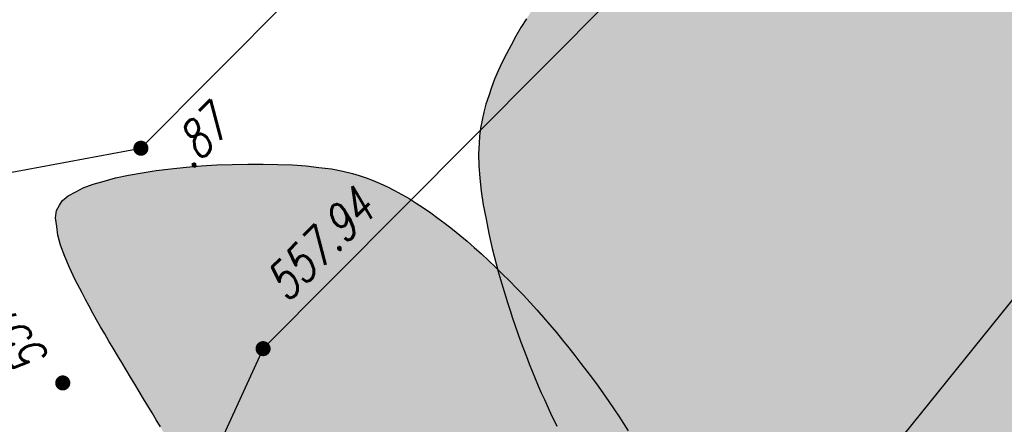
# Model space of a CAD drawing. Header units: metres. Extents: x 2 to 485, y 6 to 594.
# Tile 32 of 176: x 123.7 to 135.95, y 231.3 to 236.33. Entities that reach past the tile are written whole.
import ezdxf
from ezdxf.enums import TextEntityAlignment as Align

# ---------------------------------------------------------------- set-up
doc = ezdxf.new("R2010")
doc.units = ezdxf.units.M
doc.header["$LTSCALE"] = 0.0125
for name, color, linetype in [('260241_A_bea$0$B07_FLSTGR', 9, 'Continuous'), ('260241_A_bea$0$B23_EINFASS', 5, 'Continuous'), ('260241_A_bea$0$B30_BEWSYM', 3, 'Continuous'), ('260241_A_bea$0$B31_BEWLIN', 3, 'Continuous'), ('260241_A_bea$0$B53_HAUPTHOEHEN', 4, 'Continuous'), ('260241_A_bea$0$B54_HOEHEN', 253, 'Continuous')]:
    doc.layers.add(name, color=color, linetype=linetype)
doc.layers.add('260241_A_bea$0$f_fill_baum', color=86, linetype='Continuous', lineweight=18)
doc.styles.add('260241_A_bea$0$ROMANS', font='ROMANS')

# ---------------------------------------------------------------- blocks, each defined once
blk = doc.blocks.new('260241_A_bea$0$HOEHENPKT_ZENTR')
at = {"const_width": 0.75}
blk.add_lwpolyline([(-0.375, 0, 1), (0.375, 0, 1)], format="xyb", close=True, dxfattribs=at)
blk = doc.blocks.new('260241_A_bea$0$Laubbaum_Stamm')
at = {"lineweight": -2}
blk.add_hatch(color=256, dxfattribs=at).paths.add_polyline_path([(0, 0.5, -1), (0, -0.5, -1)], flags=0)

msp = doc.modelspace()

# ---------------------------------------------------------------- hatches: boundary and pattern name
at = {"layer": '260241_A_bea$0$f_fill_baum'}
h = msp.add_hatch(color=256, dxfattribs=at)
h.dxf.hatch_style = 1
h.paths.add_polyline_path([(129.4181212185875, 234.790006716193), (129.4102012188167, 234.6615987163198), (129.4152012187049, 234.5165987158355), (129.430201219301, 234.3585987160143), (129.4452012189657, 234.2005987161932), (129.4712012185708, 234.0295987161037), (129.5052012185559, 233.8505987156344), (129.539201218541, 233.6715987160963), (129.58220121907, 233.4845987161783), (129.6322012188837, 233.2935987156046), (129.6582012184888, 233.1985987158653), (129.6852012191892, 233.1025987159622), (129.7142012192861, 233.006598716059), (129.7432012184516, 232.9105987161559), (129.7732012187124, 232.8135987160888), (129.804201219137, 232.7165987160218), (129.8352012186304, 232.6195987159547), (129.8682012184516, 232.5235987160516), (129.9022012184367, 232.4275987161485), (129.9362012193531, 232.3325987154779), (129.9712012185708, 232.2385987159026), (130.0072012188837, 232.1455987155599), (130.0432012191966, 232.0525987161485), (130.0802012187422, 231.9605987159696), (130.1182012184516, 231.8705987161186), (130.1552012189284, 231.7805987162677), (130.1932012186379, 231.6925987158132), (130.2312012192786, 231.6075987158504), (130.3082012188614, 231.4375987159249), (130.387201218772, 231.2785987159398), (130.4672012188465, 231.1335987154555), (130.547201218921, 230.9895987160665), (130.6272012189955, 230.8605987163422), (130.7064212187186, 230.7520067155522), (130.7582012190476, 230.6785987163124), (130.8172012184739, 230.6035987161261), (130.8822012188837, 230.5275987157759), (130.9472012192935, 230.4525987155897), (131.019201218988, 230.3755987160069), (131.0962012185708, 230.2975987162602), (131.1732012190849, 230.2195987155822), (131.2562012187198, 230.1405987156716), (131.3432012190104, 230.0605987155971), (131.430201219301, 229.9805987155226), (131.5212012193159, 229.8995987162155), (131.6162012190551, 229.819598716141), (131.7122012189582, 229.7395987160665), (131.8122012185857, 229.659598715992), (131.9152012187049, 229.5805987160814), (132.0182012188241, 229.5015987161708), (132.1242012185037, 229.4225987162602), (132.2332012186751, 229.3445987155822), (132.3422012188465, 229.2665987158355), (132.4532012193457, 229.1895987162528), (132.5662012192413, 229.1145987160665), (132.680201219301, 229.0395987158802), (132.7952012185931, 228.9665987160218), (132.9112012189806, 228.8955987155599), (133.0272012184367, 228.8245987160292), (133.144201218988, 228.7555987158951), (133.262201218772, 228.6885987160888), (133.3792012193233, 228.6215987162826), (133.4962012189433, 228.5565987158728), (133.6132012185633, 228.4945987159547), (133.7302012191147, 228.4325987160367), (133.8462012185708, 228.3735987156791), (133.9612012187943, 228.3185987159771), (134.0772012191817, 228.2635987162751), (134.1912012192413, 228.2125987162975), (134.304201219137, 228.1655987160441), (134.4162012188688, 228.1175987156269), (134.5262012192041, 228.0735987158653), (134.6332012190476, 228.034598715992), (134.7412012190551, 227.9955987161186), (134.8462012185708, 227.9615987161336), (134.9482012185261, 227.9325987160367), (135.0502012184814, 227.9035987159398), (135.1482012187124, 227.8795987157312), (135.242201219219, 227.8605987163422), (135.3362012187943, 227.8405987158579), (135.4252012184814, 227.8265987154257), (135.5092212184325, 227.8190067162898), (135.6272012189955, 227.8075987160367), (135.7532012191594, 227.8065987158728), (135.8862012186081, 227.8145987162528), (136.019201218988, 227.8235987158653), (136.1602012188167, 227.8415987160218), (136.3062012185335, 227.8675987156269), (136.4522012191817, 227.8935987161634), (136.6032012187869, 227.9285987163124), (136.7592012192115, 227.9705987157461), (136.914201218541, 228.0115987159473), (137.07420121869, 228.0605987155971), (137.2372012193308, 228.116598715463), (137.4012012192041, 228.1735987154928), (137.5682012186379, 228.2365987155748), (137.7362012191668, 228.3065987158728), (137.9042012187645, 228.3755987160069), (138.07420121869, 228.4505987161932), (138.2442012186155, 228.5305987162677), (138.3292012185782, 228.5715987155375), (138.4152012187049, 228.6135987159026), (138.5012012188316, 228.6565987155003), (138.5862012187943, 228.6985987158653), (138.6712012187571, 228.7425987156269), (138.7562012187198, 228.7875987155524), (138.8412012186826, 228.8325987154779), (138.9262012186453, 228.8795987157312), (139.0112012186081, 228.9265987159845), (139.0962012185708, 228.9745987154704), (139.1812012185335, 229.0235987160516), (139.2652012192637, 229.0735987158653), (139.3492012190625, 229.1225987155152), (139.4322012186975, 229.1725987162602), (139.5152012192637, 229.2235987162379), (139.5982012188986, 229.2755987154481), (139.680201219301, 229.3285987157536), (139.7612012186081, 229.381598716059), (139.8422012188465, 229.4345987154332), (139.9232012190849, 229.4885987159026), (140.0022012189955, 229.5425987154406), (140.0812012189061, 229.59659871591), (140.1592012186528, 229.651598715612), (140.2362012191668, 229.7065987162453), (140.3142012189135, 229.7625987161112), (140.3902012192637, 229.8185987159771), (140.4652012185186, 229.8755987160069), (140.5402012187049, 229.9315987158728), (140.6132012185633, 229.9885987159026), (140.6852012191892, 230.0455987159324), (140.7572012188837, 230.1025987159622), (140.8272012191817, 230.1605987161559), (140.8962012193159, 230.2185987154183), (140.9662012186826, 230.2775987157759), (141.0342012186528, 230.3365987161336), (141.1002012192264, 230.3955987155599), (141.2312012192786, 230.5125987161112), (141.3552012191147, 230.6295987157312), (141.4712012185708, 230.7475987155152), (141.5872012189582, 230.8655987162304), (141.6952012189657, 230.9835987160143), (141.7932012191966, 231.1005987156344), (141.8912012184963, 231.2175987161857), (141.9792012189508, 231.3345987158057), (142.0562012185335, 231.4495987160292), (142.1322012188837, 231.5635987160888), (142.1982012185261, 231.6765987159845), (142.25292121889, 231.7882067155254), (142.3252012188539, 231.936598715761), (142.3862012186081, 232.1035987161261), (142.4372012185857, 232.2855987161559), (142.4882012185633, 232.4685987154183), (142.5282012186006, 232.6665987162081), (142.5582012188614, 232.8765987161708), (142.5882012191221, 233.0865987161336), (142.6082012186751, 233.3085987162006), (142.6192012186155, 233.5415987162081), (142.6242012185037, 233.6575987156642), (142.6272012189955, 233.7755987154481), (142.6272012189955, 233.8965987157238), (142.6282012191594, 234.0175987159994), (142.6272012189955, 234.1405987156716), (142.6232012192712, 234.2655987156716), (142.6202012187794, 234.3905987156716), (142.6142012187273, 234.5175987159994), (142.6062012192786, 234.6465987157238), (142.5982012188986, 234.7745987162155), (142.5882012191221, 234.9045987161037), (142.5762012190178, 235.0355987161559), (142.5642012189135, 235.1665987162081), (142.5502012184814, 235.2985987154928), (142.5342012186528, 235.4315987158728), (142.5182012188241, 235.5655987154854), (142.5002012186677, 235.7005987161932), (142.4812012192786, 235.8355987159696), (142.4612012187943, 235.9705987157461), (142.4392012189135, 236.1055987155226), (142.4152012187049, 236.2405987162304), (142.3922012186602, 236.3765987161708), (142.367201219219, 236.5125987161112), (142.3402012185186, 236.6485987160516), (142.3132012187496, 236.784598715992), (142.2852012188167, 236.9195987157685), (142.2552012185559, 237.054598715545), (142.2242012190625, 237.1895987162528), (142.1922012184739, 237.3235987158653), (142.1582012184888, 237.4575987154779), (142.1252012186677, 237.5915987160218), (142.0902012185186, 237.7255987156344), (142.054201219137, 237.8575987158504), (142.0172012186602, 237.9895987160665), (141.9792012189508, 238.1205987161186), (141.9392012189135, 238.249598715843), (141.9002012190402, 238.3795987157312), (141.859201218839, 238.507598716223), (141.8172012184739, 238.6345987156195), (141.7762012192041, 238.7615987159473), (141.7332012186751, 238.8865987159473), (141.6892012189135, 239.0095987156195), (141.6452012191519, 239.132598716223), (141.5992012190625, 239.2535987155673), (141.5522012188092, 239.3715987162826), (141.5062012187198, 239.4905987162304), (141.4592012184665, 239.6065987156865), (141.4102012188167, 239.7205987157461), (141.3612012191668, 239.8335987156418), (141.3112012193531, 239.944598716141), (141.2602012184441, 240.0525987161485), (141.2092012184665, 240.159598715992), (141.1572012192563, 240.2645987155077), (141.1042012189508, 240.3655987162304), (141.0512012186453, 240.4665987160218), (140.9982012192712, 240.5645987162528), (140.9442012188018, 240.659598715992), (140.8902012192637, 240.7545987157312), (140.8352012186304, 240.8455987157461), (140.7802012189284, 240.9325987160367), (140.7242012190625, 241.0195987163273), (140.6682012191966, 241.1025987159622), (140.6112012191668, 241.1815987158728), (140.554201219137, 241.2605987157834), (140.4962012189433, 241.3345987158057), (140.4372012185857, 241.4035987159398), (140.3792012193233, 241.4735987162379), (140.3202012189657, 241.5395987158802), (140.2612012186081, 241.5995987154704), (140.2012012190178, 241.659598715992), (140.1412012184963, 241.714598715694), (140.0812012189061, 241.7645987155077), (139.9622012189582, 241.8655987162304), (139.8412012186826, 241.944598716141), (139.720121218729, 242.0007067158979), (139.5732012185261, 242.0665987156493), (139.4052012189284, 242.1085987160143), (139.2192012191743, 242.1275987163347), (139.0342012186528, 242.1465987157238), (138.8312012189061, 242.1435987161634), (138.6132012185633, 242.1205987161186), (138.5042012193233, 242.1085987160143), (138.3912012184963, 242.0915987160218), (138.2742012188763, 242.069598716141), (138.1582012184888, 242.0475987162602), (138.039201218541, 242.0215987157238), (137.9172012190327, 241.9905987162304), (137.7942012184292, 241.9595987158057), (137.6692012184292, 241.9235987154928), (137.5412012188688, 241.8835987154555), (137.4122012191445, 241.8425987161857), (137.2812012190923, 241.7975987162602), (137.1482012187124, 241.7485987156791), (137.0152012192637, 241.6995987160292), (136.8802012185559, 241.6465987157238), (136.7432012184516, 241.589598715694), (136.6072012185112, 241.5335987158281), (136.4692012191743, 241.4735987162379), (136.3302012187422, 241.409598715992), (136.1912012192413, 241.3455987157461), (136.0502012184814, 241.2785987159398), (135.9082012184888, 241.2075987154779), (135.7662012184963, 241.1365987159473), (135.6232012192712, 241.0625987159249), (135.4792012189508, 240.9855987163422), (135.3362012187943, 240.9085987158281), (135.1922012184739, 240.8285987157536), (135.0482012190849, 240.7455987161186), (134.9042012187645, 240.6625987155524), (134.7592012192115, 240.5765987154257), (134.6152012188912, 240.4875987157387), (134.4712012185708, 240.3995987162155), (134.3282012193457, 240.3085987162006), (134.1852012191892, 240.2155987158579), (134.0432012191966, 240.1235987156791), (133.9012012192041, 240.0285987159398), (133.7602012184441, 239.9315987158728), (133.6192012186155, 239.8345987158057), (133.4792012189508, 239.7355987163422), (133.3402012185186, 239.6345987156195), (133.2012012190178, 239.5335987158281), (133.0642012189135, 239.4315987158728), (132.929201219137, 239.3275987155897), (132.7932012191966, 239.2235987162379), (132.6592012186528, 239.1175987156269), (132.5282012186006, 239.0105987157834), (132.3962012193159, 238.9035987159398), (132.2672012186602, 238.7945987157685), (132.1402012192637, 238.6845987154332), (132.0142012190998, 238.5755987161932), (131.8902012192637, 238.4655987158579), (131.769201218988, 238.3555987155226), (131.6482012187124, 238.2445987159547), (131.5302012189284, 238.132598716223), (131.4152012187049, 238.0205987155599), (131.3012012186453, 237.9085987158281), (131.1902012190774, 237.7955987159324), (131.0832012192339, 237.6825987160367), (130.977201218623, 237.5705987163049), (130.8742012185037, 237.4585987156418), (130.7762012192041, 237.34659871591), (130.6772012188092, 237.2345987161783), (130.5832012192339, 237.1225987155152), (130.4932012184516, 237.0105987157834), (130.4032012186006, 236.8975987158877), (130.3172012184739, 236.7855987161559), (130.2362012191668, 236.6735987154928), (130.1552012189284, 236.5625987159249), (130.0792012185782, 236.4515987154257), (130.0092012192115, 236.3415987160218), (129.9392012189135, 236.2325987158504), (129.8752012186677, 236.1235987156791), (129.8172012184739, 236.0155987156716), (129.7582012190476, 235.9075987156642), (129.7052012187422, 235.8005987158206), (129.6582012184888, 235.694598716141), (129.6122012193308, 235.589598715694), (129.5722012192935, 235.4855987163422), (129.5382012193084, 235.3835987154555), (129.5042012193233, 235.2815987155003), (129.477201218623, 235.1805987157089), (129.45720121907, 235.0815987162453), (129.4372012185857, 234.9825987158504), (129.4232012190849, 234.8845987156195)])
h = msp.add_hatch(color=256, dxfattribs=at)
h.dxf.hatch_style = 1
h.paths.add_polyline_path([(124.2007212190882, 234.024006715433), (124.2360482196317, 234.0844247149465), (124.3050482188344, 234.1394247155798), (124.400048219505, 234.1894247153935), (124.4950482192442, 234.2394247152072), (124.6160482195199, 234.2844247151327), (124.7560482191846, 234.3234247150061), (124.8960482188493, 234.3634247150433), (125.0560482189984, 234.3974247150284), (125.2280482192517, 234.4264247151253), (125.400048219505, 234.4554247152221), (125.5840482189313, 234.4784247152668), (125.7730482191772, 234.4964247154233), (125.962048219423, 234.5134247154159), (126.1560482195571, 234.5254247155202), (126.3480482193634, 234.5304247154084), (126.5410482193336, 234.5364247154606), (126.732048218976, 234.5364247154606), (126.9140482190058, 234.5304247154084), (127.0960482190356, 234.5244247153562), (127.2690482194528, 234.5124247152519), (127.427048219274, 234.4934247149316), (127.5840482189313, 234.4744247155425), (127.7250482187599, 234.44942471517), (127.844021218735, 234.4177067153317), (127.9280482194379, 234.394424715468), (128.0150482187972, 234.3654247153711), (128.1020482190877, 234.3294247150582), (128.1900482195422, 234.2944247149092), (128.2790482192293, 234.253424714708), (128.3680482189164, 234.206424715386), (128.4570482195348, 234.1594247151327), (128.5470482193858, 234.1074247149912), (128.6370482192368, 234.0504247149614), (128.7270482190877, 233.9924247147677), (128.8170482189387, 233.9304247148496), (128.9070482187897, 233.8634247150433), (128.9980482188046, 233.797424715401), (129.0890482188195, 233.726424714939), (129.1790482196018, 233.6524247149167), (129.2690482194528, 233.5774247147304), (129.3580482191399, 233.4994247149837), (129.447048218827, 233.4184247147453), (129.5360482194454, 233.3374247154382), (129.6240482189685, 233.253424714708), (129.7110482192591, 233.1674247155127), (129.7980482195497, 233.08242471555), (129.8850482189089, 232.9944247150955), (129.9700482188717, 232.9044247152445), (130.0550482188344, 232.8144247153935), (130.1380482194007, 232.7224247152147), (130.2200482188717, 232.629424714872), (130.3010482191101, 232.5354247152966), (130.3810482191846, 232.4404247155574), (130.4580482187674, 232.3454247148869), (130.5360482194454, 232.2504247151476), (130.6120482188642, 232.1544247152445), (130.6850482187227, 232.0584247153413), (130.759048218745, 231.9634247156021), (130.830048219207, 231.8684247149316), (130.8990482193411, 231.7744247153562), (130.9670482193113, 231.679424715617), (131.0320482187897, 231.5854247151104), (131.0940482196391, 231.4934247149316), (131.1560482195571, 231.4014247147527), (131.2160482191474, 231.3104247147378), (131.2720482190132, 231.2214247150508), (131.3280482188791, 231.1324247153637), (131.3800482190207, 231.0454247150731), (131.4290482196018, 230.9604247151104), (131.4770482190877, 230.8754247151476), (131.5220482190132, 230.7924247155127), (131.5628212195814, 230.713606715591), (131.6280482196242, 230.5854247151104), (131.6990482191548, 230.4374247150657), (131.7710482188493, 230.2744247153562), (131.8060482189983, 230.1924247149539), (131.8420482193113, 230.1064247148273), (131.8770482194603, 230.0174247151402), (131.9130482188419, 229.9284247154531), (131.9490482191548, 229.8374247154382), (131.9850482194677, 229.7434247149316), (132.0210482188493, 229.6494247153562), (132.0560482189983, 229.5534247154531), (132.0900482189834, 229.4554247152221), (132.1250482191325, 229.3574247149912), (132.1590482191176, 229.2584247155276), (132.1920482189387, 229.1584247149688), (132.2240482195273, 229.0584247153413), (132.2550482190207, 228.95742471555), (132.2850482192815, 228.8554247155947), (132.3140482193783, 228.753424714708), (132.3420482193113, 228.6514247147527), (132.3680482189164, 228.5494247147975), (132.3940482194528, 228.4474247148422), (132.4180482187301, 228.3464247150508), (132.4400482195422, 228.2464247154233), (132.462048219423, 228.1464247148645), (132.482048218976, 228.047424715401), (132.4990482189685, 227.9504247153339), (132.5320482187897, 227.7554247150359), (132.5550482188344, 227.5684247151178), (132.5640482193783, 227.3934247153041), (132.5740482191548, 227.2194247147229), (132.5700482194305, 227.0584247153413), (132.5500482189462, 226.9154247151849), (132.5290482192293, 226.7724247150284), (132.4920482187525, 226.6474247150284), (132.4357212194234, 226.5466067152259), (132.372048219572, 226.4344247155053), (132.2680482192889, 226.3214247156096), (132.1320482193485, 226.2114247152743), (132.0640482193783, 226.1564247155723), (131.9880482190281, 226.101424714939), (131.9050482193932, 226.047424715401), (131.822048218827, 225.9944247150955), (131.7330482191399, 225.94142471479), (131.6380482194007, 225.8904247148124), (131.5430482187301, 225.8394247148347), (131.4430482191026, 225.789424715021), (131.3380482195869, 225.7404247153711), (131.2340482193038, 225.6924247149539), (131.1260482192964, 225.6464247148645), (131.0150482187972, 225.601424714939), (130.9030482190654, 225.5564247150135), (130.7880482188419, 225.5134247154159), (130.6710482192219, 225.4724247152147), (130.5540482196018, 225.4314247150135), (130.4350482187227, 225.3924247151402), (130.3150482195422, 225.3564247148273), (130.1950482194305, 225.3204247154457), (130.0740482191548, 225.2864247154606), (129.954048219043, 225.2554247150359), (129.8340482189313, 225.2254247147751), (129.7150482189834, 225.1974247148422), (129.5970482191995, 225.172424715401), (129.4790482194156, 225.1474247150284), (129.3620482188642, 225.1254247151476), (129.2480482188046, 225.1074247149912), (129.134048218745, 225.0884247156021), (129.0230482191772, 225.0734247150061), (128.9160482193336, 225.0624247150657), (128.7020482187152, 225.0404247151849), (128.5040482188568, 225.0334247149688), (128.3320482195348, 225.0444247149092), (128.1600482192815, 225.0554247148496), (128.0140482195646, 225.0844247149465), (127.9027212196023, 225.1337067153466), (127.7690482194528, 225.19142471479), (127.6490482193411, 225.2944247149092), (127.5400482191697, 225.4324247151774), (127.4850482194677, 225.5004247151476), (127.4320482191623, 225.5774247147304), (127.3820482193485, 225.6624247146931), (127.3320482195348, 225.7474247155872), (127.2850482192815, 225.8404247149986), (127.240048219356, 225.9404247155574), (127.1940482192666, 226.039424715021), (127.150048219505, 226.1454247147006), (127.1080482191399, 226.2574247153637), (127.0670482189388, 226.3694247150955), (127.0270482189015, 226.4864247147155), (126.9890482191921, 226.6084247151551), (126.9500482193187, 226.7304247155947), (126.9130482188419, 226.8564247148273), (126.8770482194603, 226.9854247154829), (126.8400482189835, 227.1134247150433), (126.8050482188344, 227.2454247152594), (126.7700482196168, 227.379424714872), (126.7350482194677, 227.5134247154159), (126.7010482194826, 227.6494247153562), (126.6680482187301, 227.7864247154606), (126.6350482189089, 227.9234247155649), (126.6020482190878, 228.0614247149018), (126.5690482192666, 228.19942471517), (126.5360482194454, 228.3374247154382), (126.5030482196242, 228.4744247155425), (126.4700482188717, 228.6104247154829), (126.4370482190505, 228.7464247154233), (126.4030482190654, 228.8804247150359), (126.3690482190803, 229.0124247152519), (126.3350482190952, 229.1454247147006), (126.3010482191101, 229.2754247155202), (126.2660482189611, 229.4024247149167), (126.2300482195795, 229.5284247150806), (126.1940482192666, 229.6504247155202), (126.1570482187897, 229.7684247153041), (126.1200482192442, 229.886424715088), (126.0820482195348, 229.9994247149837), (126.0420482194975, 230.1064247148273), (126.0030482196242, 230.2144247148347), (125.962048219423, 230.31642471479), (125.9201212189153, 230.4122067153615), (125.8590482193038, 230.5454247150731), (125.7820482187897, 230.6944247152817), (125.6940482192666, 230.8534247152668), (125.6490482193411, 230.9324247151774), (125.6020482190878, 231.0144247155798), (125.5530482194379, 231.0974247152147), (125.5040482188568, 231.1814247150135), (125.4540482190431, 231.2674247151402), (125.4020482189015, 231.3544247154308), (125.3500482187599, 231.44142471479), (125.2960482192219, 231.5294247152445), (125.2420482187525, 231.6184247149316), (125.1890482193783, 231.7084247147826), (125.1350482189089, 231.7984247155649), (125.0810482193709, 231.8884247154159), (125.0270482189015, 231.9784247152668), (124.9730482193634, 232.0684247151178), (124.919048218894, 232.1574247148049), (124.865048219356, 232.2464247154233), (124.8120482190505, 232.3354247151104), (124.7610482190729, 232.4234247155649), (124.7100482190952, 232.511424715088), (124.6600482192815, 232.5974247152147), (124.6130482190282, 232.6824247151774), (124.5660482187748, 232.7674247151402), (124.5210482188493, 232.851424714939), (124.4790482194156, 232.9334247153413), (124.3940482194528, 233.0954247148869), (124.322048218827, 233.2484247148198), (124.267048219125, 233.3874247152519), (124.213048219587, 233.5274247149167), (124.177048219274, 233.6534247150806), (124.1640482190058, 233.761424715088), (124.1510482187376, 233.8684247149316), (124.1610482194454, 233.95742471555)])

# ---------------------------------------------------------------- linework, layer by layer
at = {"layer": '260241_A_bea$0$B07_FLSTGR', "color": 30, "linetype": 'Continuous'}
msp.add_line((252.4415212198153, 377.0003067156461), (68.77152121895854, 149.5203067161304), dxfattribs=at)
at = {"layer": '260241_A_bea$0$B23_EINFASS', "color": 252, "linetype": 'Continuous'}
for p, q in [((125.2115212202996, 234.732306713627), (132.8925212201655, 242.4513067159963)), ((134.9065212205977, 240.451306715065), (126.7315212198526, 232.2413067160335)), ((121.2925212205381, 234.0103067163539), (125.2115212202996, 234.732306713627)), ((126.7315212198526, 232.2413067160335), (125.7485212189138, 230.0963067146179))]:
    msp.add_line(p, q, dxfattribs=at)
at = {"layer": '260241_A_bea$0$B31_BEWLIN', "linetype": 'Continuous'}
for points in [[(130.0092012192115, 236.3415987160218), (129.9392012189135, 236.2325987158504), (129.8752012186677, 236.1235987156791), (129.8172012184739, 236.0155987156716), (129.7582012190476, 235.9075987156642), (129.7052012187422, 235.8005987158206), (129.6582012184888, 235.694598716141), (129.6122012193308, 235.589598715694), (129.5722012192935, 235.4855987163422), (129.5382012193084, 235.3835987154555), (129.5042012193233, 235.2815987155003), (129.477201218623, 235.1805987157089), (129.45720121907, 235.0815987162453), (129.4372012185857, 234.9825987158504), (129.4232012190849, 234.8845987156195), (129.4181212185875, 234.790006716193), (129.4181212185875, 234.790006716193), (129.4102012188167, 234.6615987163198), (129.4152012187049, 234.5165987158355), (129.430201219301, 234.3585987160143), (129.4452012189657, 234.2005987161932), (129.4712012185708, 234.0295987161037), (129.5052012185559, 233.8505987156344), (129.539201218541, 233.6715987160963), (129.58220121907, 233.4845987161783), (129.6322012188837, 233.2935987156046), (129.6582012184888, 233.1985987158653), (129.6852012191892, 233.1025987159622), (129.7142012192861, 233.006598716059), (129.7432012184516, 232.9105987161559), (129.7732012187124, 232.8135987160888), (129.804201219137, 232.7165987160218), (129.8352012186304, 232.6195987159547), (129.8682012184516, 232.5235987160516), (129.9022012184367, 232.4275987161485), (129.9362012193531, 232.3325987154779), (129.9712012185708, 232.2385987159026), (130.0072012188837, 232.1455987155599), (130.0432012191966, 232.0525987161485), (130.0802012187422, 231.9605987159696), (130.1182012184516, 231.8705987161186), (130.1552012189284, 231.7805987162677), (130.1932012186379, 231.6925987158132), (130.2312012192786, 231.6075987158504), (130.3082012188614, 231.4375987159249), (130.387201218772, 231.2785987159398)], [(125.4540482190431, 231.2674247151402), (125.4020482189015, 231.3544247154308), (125.3500482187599, 231.44142471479), (125.2960482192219, 231.5294247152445), (125.2420482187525, 231.6184247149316), (125.1890482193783, 231.7084247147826), (125.1350482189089, 231.7984247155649), (125.0810482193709, 231.8884247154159), (125.0270482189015, 231.9784247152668), (124.9730482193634, 232.0684247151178), (124.919048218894, 232.1574247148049), (124.865048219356, 232.2464247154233), (124.8120482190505, 232.3354247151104), (124.7610482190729, 232.4234247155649), (124.7100482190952, 232.511424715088), (124.6600482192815, 232.5974247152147), (124.6130482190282, 232.6824247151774), (124.5660482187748, 232.7674247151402), (124.5210482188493, 232.851424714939), (124.4790482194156, 232.9334247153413), (124.3940482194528, 233.0954247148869), (124.322048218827, 233.2484247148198), (124.267048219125, 233.3874247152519), (124.213048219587, 233.5274247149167), (124.177048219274, 233.6534247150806), (124.1640482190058, 233.761424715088), (124.1510482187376, 233.8684247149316), (124.1610482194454, 233.95742471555), (124.2007212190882, 234.024006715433), (124.2007212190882, 234.024006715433), (124.2360482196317, 234.0844247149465), (124.3050482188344, 234.1394247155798), (124.400048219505, 234.1894247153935), (124.4950482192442, 234.2394247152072), (124.6160482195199, 234.2844247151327), (124.7560482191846, 234.3234247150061), (124.8960482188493, 234.3634247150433), (125.0560482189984, 234.3974247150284), (125.2280482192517, 234.4264247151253), (125.400048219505, 234.4554247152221), (125.5840482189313, 234.4784247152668), (125.7730482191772, 234.4964247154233), (125.962048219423, 234.5134247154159), (126.1560482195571, 234.5254247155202), (126.3480482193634, 234.5304247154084), (126.5410482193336, 234.5364247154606), (126.732048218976, 234.5364247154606), (126.9140482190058, 234.5304247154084), (127.0960482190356, 234.5244247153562), (127.2690482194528, 234.5124247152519), (127.427048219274, 234.4934247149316), (127.5840482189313, 234.4744247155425), (127.7250482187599, 234.44942471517), (127.844021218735, 234.4177067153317), (127.9280482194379, 234.394424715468), (128.0150482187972, 234.3654247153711), (128.1020482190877, 234.3294247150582), (128.1900482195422, 234.2944247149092), (128.2790482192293, 234.253424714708), (128.3680482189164, 234.206424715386), (128.4570482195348, 234.1594247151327), (128.5470482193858, 234.1074247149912), (128.6370482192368, 234.0504247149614), (128.7270482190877, 233.9924247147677), (128.8170482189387, 233.9304247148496), (128.9070482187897, 233.8634247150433), (128.9980482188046, 233.797424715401), (129.0890482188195, 233.726424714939), (129.1790482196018, 233.6524247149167), (129.2690482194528, 233.5774247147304), (129.3580482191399, 233.4994247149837), (129.447048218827, 233.4184247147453), (129.5360482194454, 233.3374247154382), (129.6240482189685, 233.253424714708), (129.7110482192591, 233.1674247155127), (129.7980482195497, 233.08242471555), (129.8850482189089, 232.9944247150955), (129.9700482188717, 232.9044247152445), (130.0550482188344, 232.8144247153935), (130.1380482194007, 232.7224247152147), (130.2200482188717, 232.629424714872), (130.3010482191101, 232.5354247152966), (130.3810482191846, 232.4404247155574), (130.4580482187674, 232.3454247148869), (130.5360482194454, 232.2504247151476), (130.6120482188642, 232.1544247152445), (130.6850482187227, 232.0584247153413), (130.759048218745, 231.9634247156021), (130.830048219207, 231.8684247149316), (130.8990482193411, 231.7744247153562), (130.9670482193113, 231.679424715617), (131.0320482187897, 231.5854247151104), (131.0940482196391, 231.4934247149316), (131.1560482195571, 231.4014247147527), (131.2160482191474, 231.3104247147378), (131.2720482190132, 231.2214247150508)]]:
    msp.add_lwpolyline(points, dxfattribs=at)

# ---------------------------------------------------------------- block references
at = {"layer": '260241_A_bea$0$B30_BEWSYM'}
for p, xscale, yscale, zscale in [((134.3565212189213, 235.5883067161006), 0.819999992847, 0.819999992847, 0.819999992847), ((129.2355212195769, 232.2113067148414), 0.419999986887, 0.419999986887, 0.419999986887)]:
    msp.add_blockref('260241_A_bea$0$Laubbaum_Stamm', p, dxfattribs=dict(at, xscale=xscale, yscale=yscale, zscale=zscale))
at = {"layer": '260241_A_bea$0$B54_HOEHEN', "color": 252, "xscale": 0.1249999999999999, "yscale": 0.1249999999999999, "rotation": 358.199999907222}
for p in [(125.2115212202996, 234.732306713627), (126.7315212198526, 232.2413067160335)]:
    msp.add_blockref('260241_A_bea$0$HOEHENPKT_ZENTR', p, dxfattribs=at)
at = {"layer": '260241_A_bea$0$B54_HOEHEN', "color": 252, "xscale": 0.125, "yscale": 0.125}
msp.add_blockref('260241_A_bea$0$HOEHENPKT_ZENTR', (124.2395212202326, 231.8153067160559), dxfattribs=at)

# ---------------------------------------------------------------- texts
at = {"layer": '260241_A_bea$0$B53_HAUPTHOEHEN', "color": 252, "style": '260241_A_bea$0$ROMANS', "oblique": 15.000035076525, "width": 0.75}
msp.add_text('557.94', height=0.45, rotation=45.180000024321, dxfattribs=at).set_placement((127.9912592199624, 234.0894497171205), align=Align.MIDDLE_RIGHT)
msp.add_text('557.98', height=0.45, rotation=129.9665056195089, dxfattribs=at).set_placement((124.0949662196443, 232.1441307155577))
at = {"layer": '260241_A_bea$0$B54_HOEHEN', "color": 252, "style": '260241_A_bea$0$ROMANS', "oblique": 15.000035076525, "width": 0.75}
msp.add_text('.87', height=0.45, rotation=45.179999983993, dxfattribs=at).set_placement((126.184257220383, 235.1270207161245), align=Align.MIDDLE_RIGHT)

doc.saveas('drawing.dxf')
